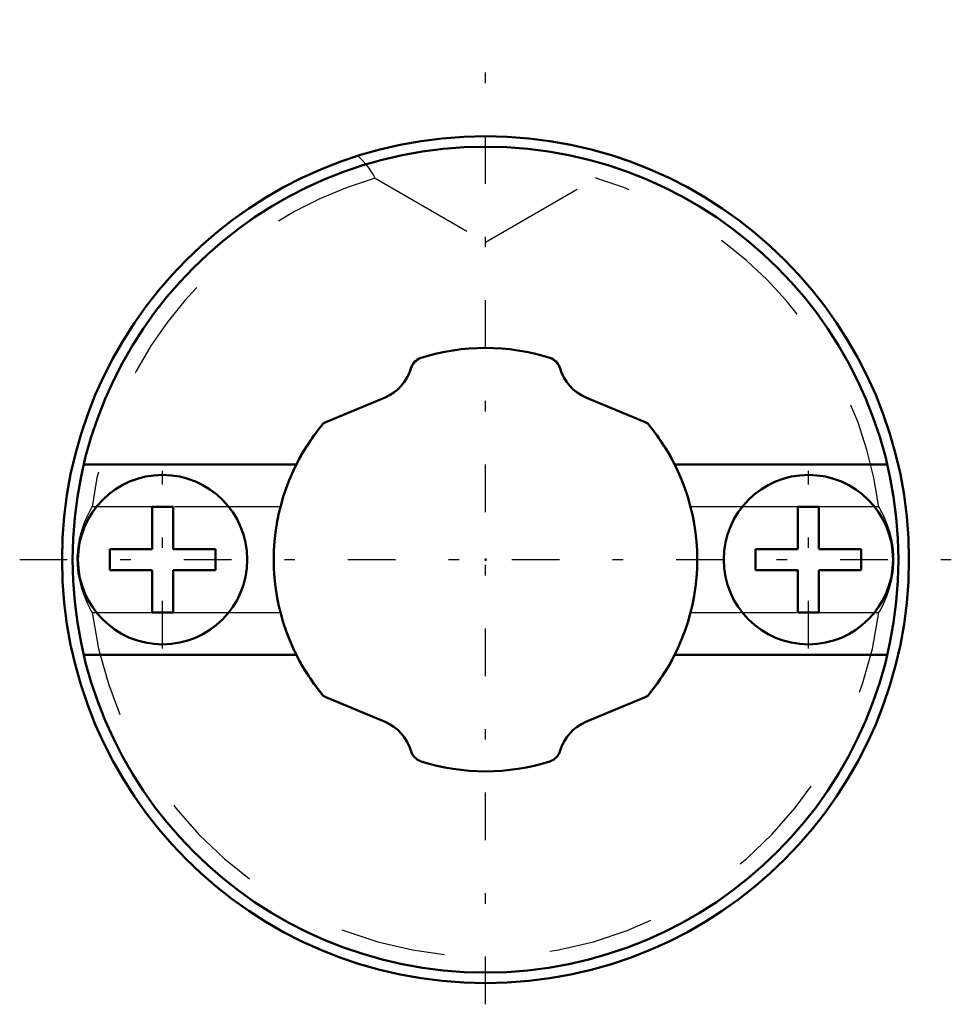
# Model space of a CAD drawing. Header units: millimetres. Extents: x -4.4 to 4.4, y -4.2 to 5.1.
import ezdxf

# ---------------------------------------------------------------- set-up
doc = ezdxf.new("R2010")
doc.units = ezdxf.units.MM
doc.linetypes.add('Center', pattern=[1.5, 0.45, -0.5, 0.05, -0.5])
doc.linetypes.add('Dashed', pattern=[2, 1, -1])
for name, color, linetype, lineweight in [('2d ConnectionPoints', 7, 'Continuous', 50), ('AM_0', 7, 'Continuous', 50), ('AM_7', 7, 'Center', 25), ('AM_9', 6, 'Dashed', 25)]:
    doc.layers.add(name, color=color, linetype=linetype, lineweight=lineweight)

# ---------------------------------------------------------------- blocks, each defined once
blk = doc.blocks.new('1_1LT4X_Cylindar_0_in_LT4X_12L_00__2')
at = {"layer": 'AM_0'}
for p, q in [((-0.948, 1.5325), (-1.5079, 1.2984)), ((1.5079, 1.2984), (0.948, 1.5325)), ((-1.7861, 0.9), (-3.7947, 0.9)), ((3.7947, 0.9), (1.7861, 0.9)), ((-3.15, 0.5), (-2.95, 0.5)), ((-3.15, 0.5), (-3.15, 0.1)), ((-2.95, 0.1), (-2.95, 0.5)), ((2.95, 0.5), (3.15, 0.5)), ((2.95, 0.5), (2.95, 0.1)), ((3.15, 0.1), (3.15, 0.5)), ((-3.55, 0.1), (-3.55, -0.1)), ((-3.15, 0.1), (-3.55, 0.1)), ((-2.55, 0.1), (-2.95, 0.1)), ((-2.55, -0.1), (-2.55, 0.1)), ((2.55, 0.1), (2.55, -0.1)), ((2.95, 0.1), (2.55, 0.1)), ((3.55, 0.1), (3.15, 0.1)), ((3.55, -0.1), (3.55, 0.1)), ((-3.55, -0.1), (-3.15, -0.1)), ((-3.15, -0.1), (-3.15, -0.5)), ((-2.95, -0.1), (-2.55, -0.1)), ((-2.95, -0.5), (-2.95, -0.1)), ((2.55, -0.1), (2.95, -0.1)), ((2.95, -0.1), (2.95, -0.5)), ((3.15, -0.5), (3.15, -0.1)), ((3.15, -0.1), (3.55, -0.1)), ((-3.15, -0.5), (-2.95, -0.5)), ((2.95, -0.5), (3.15, -0.5)), ((-3.7947, -0.9), (-1.7861, -0.9)), ((1.7861, -0.9), (3.7947, -0.9)), ((-1.5079, -1.2984), (-0.948, -1.5325)), ((0.948, -1.5325), (1.5079, -1.2984))]:
    blk.add_line(p, q, dxfattribs=at)
for centre, radius in [((0, 0), 4), ((0, 0), 3.9), ((-3.05, 0), 0.8), ((3.05, 0), 0.8)]:
    blk.add_circle(centre, radius, dxfattribs=at)
for centre, radius, start, end in [((0, 0), 2, 72.30885, 107.69115), ((-0.5622, 1.7625), 0.15, 107.69113, 163.96067), ((0.5622, 1.7625), 0.15, 16.03932, 72.30886), ((-1.11, 1.92), 0.42, 292.69253, 343.96067), ((1.11, 1.92), 0.42, 196.03933, 247.30747), ((0, 0), 2, 140.00255, 153.25632), ((-1.45, 1.16), 0.15, 112.69253, 123.20529), ((1.45, 1.16), 0.15, 56.79471, 67.30747), ((0, 0), 2, 26.74368, 39.99745), ((0, 0), 2, 206.74368, 219.99745), ((0, 0), 2, 320.00255, 333.25632), ((-1.45, -1.16), 0.15, 236.79471, 247.30747), ((1.45, -1.16), 0.15, 292.69253, 303.20529), ((-1.11, -1.92), 0.42, 16.03933, 67.30747), ((1.11, -1.92), 0.42, 112.69253, 163.96067), ((-0.5622, -1.7625), 0.15, 196.03933, 252.30885), ((0.5622, -1.7625), 0.15, 287.69115, 343.96067), ((0, 0), 2, 252.30885, 287.69115)]:
    blk.add_arc(centre, radius, start, end, dxfattribs=at)
at = {"layer": 'AM_7'}
for p, q in [((0, -4.2), (0, 5.1)), ((-3.05, -0.84), (-3.05, 0.84)), ((3.05, -0.84), (3.05, 0.84)), ((-4.4, 0), (4.4, 0))]:
    blk.add_line(p, q, dxfattribs=at)
at = {"layer": 'AM_9'}
for p, q in [((-1.0434, 3.6024), (0, 3)), ((0, 3), (1.0434, 3.6024)), ((-3.15, 0.5), (-3.7173, 0.5)), ((-1.9368, 0.5), (-2.95, 0.5)), ((2.95, 0.5), (1.9369, 0.5)), ((3.717, 0.5), (3.15, 0.5)), ((-3.7167, -0.5), (-3.15, -0.5)), ((-2.95, -0.5), (-1.9369, -0.5)), ((1.9368, -0.5), (2.95, -0.5)), ((3.15, -0.5), (3.7172, -0.5))]:
    blk.add_line(p, q, dxfattribs=at)
for points in [[(-1.0428, 3.6021), (-1.0429, 3.6024), (-1.0455, 3.6077), (-1.0519, 3.6202), (-1.0626, 3.6396), (-1.0785, 3.6652), (-1.1003, 3.6966), (-1.13, 3.7343), (-1.1674, 3.7764), (-1.2048, 3.8142)], [(1.0428, 3.6021), (1.0429, 3.6024), (1.0455, 3.6077), (1.0458, 3.6082)], [(-3.7165, 0.5), (-3.7172, 0.4988), (-3.7235, 0.4873), (-3.7348, 0.466), (-3.7507, 0.4345), (-3.7708, 0.3913), (-3.793, 0.3379), (-3.8165, 0.2707), (-3.8375, 0.1925), (-3.8518, 0.1114), (-3.8588, 0.0229), (-3.8575, -0.0524), (-3.8495, -0.1283), (-3.8366, -0.1961), (-3.8196, -0.2605), (-3.7983, -0.3237), (-3.7757, -0.3801), (-3.7528, -0.4301), (-3.7334, -0.4687), (-3.7213, -0.4912), (-3.7165, -0.5), (-3.7165, -0.5)], [(3.7165, -0.5), (3.7169, -0.4993), (3.7225, -0.489), (3.7333, -0.4689), (3.7488, -0.4384), (3.7685, -0.3965), (3.7904, -0.3444), (3.814, -0.2783), (3.8354, -0.2014), (3.8506, -0.1205), (3.8585, -0.0318), (3.858, 0.044), (3.8506, 0.1208), (3.8383, 0.1888), (3.8216, 0.2537), (3.8007, 0.3172), (3.7783, 0.3742), (3.7551, 0.4253), (3.7352, 0.4653), (3.7223, 0.4894), (3.7166, 0.4998), (3.7165, 0.5)]]:
    blk.add_lwpolyline(points, dxfattribs=at)
for start, end in [(106.14772, 172.36114), (7.64802, 73.85223), (187.65585, 352.35888)]:
    blk.add_arc((0, 0), 3.75, start, end, dxfattribs=at)
blk = doc.blocks.new('2_1LT4X_12Shaft_0_in_LT4X_12L_00__2')
at = {"layer": 'AM_0'}
for p, q in [((-0.948, 1.5325), (-1.5079, 1.2984)), ((1.5079, 1.2984), (0.948, 1.5325)), ((-1.5079, -1.2984), (-0.948, -1.5325)), ((0.948, -1.5325), (1.5079, -1.2984))]:
    blk.add_line(p, q, dxfattribs=at)
for centre, radius, start, end in [((0, 0), 2, 72.30885, 107.69115), ((-0.5622, 1.7625), 0.15, 107.69113, 163.96067), ((0.5622, 1.7625), 0.15, 16.03932, 72.30886), ((-1.11, 1.92), 0.42, 292.69253, 343.96067), ((1.11, 1.92), 0.42, 196.03933, 247.30747), ((0, 0), 2, 140.00255, 219.99745), ((-1.45, 1.16), 0.15, 112.69253, 123.20529), ((1.45, 1.16), 0.15, 56.79471, 67.30747), ((0, 0), 2, 320.00255, 39.99745), ((-1.45, -1.16), 0.15, 236.79471, 247.30747), ((1.45, -1.16), 0.15, 292.69253, 303.20529), ((-1.11, -1.92), 0.42, 16.03933, 67.30747), ((1.11, -1.92), 0.42, 112.69253, 163.96067), ((-0.5622, -1.7625), 0.15, 196.03933, 252.30885), ((0.5622, -1.7625), 0.15, 287.69115, 343.96067), ((0, 0), 2, 252.30885, 287.69115)]:
    blk.add_arc(centre, radius, start, end, dxfattribs=at)

msp = doc.modelspace()

# ---------------------------------------------------------------- linework, layer by layer
at = {"layer": '2d ConnectionPoints'}
msp.add_point((0, 0), dxfattribs=at)

# ---------------------------------------------------------------- block references
for name in ['1_1LT4X_Cylindar_0_in_LT4X_12L_00__2', '2_1LT4X_12Shaft_0_in_LT4X_12L_00__2']:
    msp.add_blockref(name, (0, 0))

doc.saveas('drawing.dxf')
